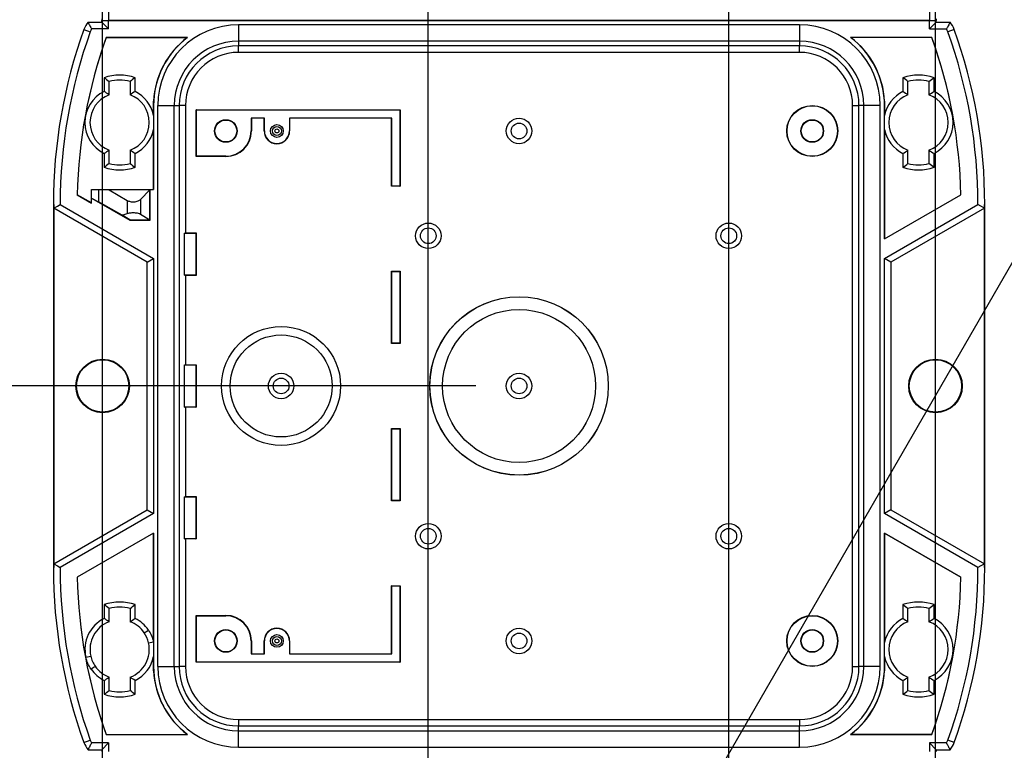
# Model space of a CAD drawing. Header units: millimetres. Extents: x 25 to 1092, y 25 to 838.
# Tile 9 of 18: x 191 to 307, y 482 to 568. Entities that reach past the tile are written whole.
import ezdxf

# ---------------------------------------------------------------- set-up
doc = ezdxf.new("R2010")
doc.units = ezdxf.units.MM
doc.header["$LTSCALE"] = 4
doc.linetypes.add('SLD-Solid', pattern=[0])
doc.layers.add('DIMENSIONS', color=140, linetype='SLD-Solid', lineweight=25)
doc.styles.add('SLDTEXTSTYLE0', font='TXT', dxfattribs={"width": 0.7})
doc.dimstyles.new('SLDDIMSTYLE1', dxfattribs={"dimtxt": 8.632031, "dimasz": 13.208, "dimexe": 0, "dimexo": 0.0625, "dimgap": 2.158008, "dimtad": 0, "dimtih": 1, "dimtoh": 1, "dimdec": 1, "dimrnd": 1e-09, "dimzin": 12, "dimdsep": 46, "dimtxsty": 'SLDTEXTSTYLE0', "dimsah": 1, "dimcen": 0.09, "dimadec": 0, "dimazin": 3, "dimtfac": 1, "dimtdec": 1, "dimtofl": 0, "dimtmove": 0, "dimatfit": 3, "dimfxl": 0, "dimfrac": 2, "dimtolj": 1, "dimtzin": 12, "dimarcsym": 0})
doc.dimstyles.new('SLDDIMSTYLE2', dxfattribs={"dimtxt": 8.632031, "dimasz": 13.208, "dimexe": 0, "dimexo": 0.0625, "dimgap": 2.158008, "dimtad": 0, "dimtih": 1, "dimtoh": 1, "dimdec": 1, "dimrnd": 1e-09, "dimzin": 4, "dimdsep": 46, "dimtxsty": 'SLDTEXTSTYLE0', "dimsah": 1, "dimcen": 0.09, "dimadec": 0, "dimazin": 1, "dimtfac": 1, "dimtdec": 1, "dimtofl": 0, "dimtmove": 0, "dimatfit": 3, "dimfxl": 0, "dimfrac": 2, "dimtolj": 1, "dimtzin": 12, "dimarcsym": 0})
doc.dimstyles.new('SLDDIMSTYLE3', dxfattribs={"dimtxt": 8.632031, "dimasz": 13.208, "dimexe": 0, "dimexo": 0.0625, "dimgap": 2.158008, "dimtad": 0, "dimtih": 1, "dimtoh": 1, "dimdec": 1, "dimrnd": 1e-09, "dimzin": 12, "dimdsep": 46, "dimtxsty": 'SLDTEXTSTYLE0', "dimsah": 1, "dimcen": 0, "dimadec": 0, "dimazin": 3, "dimtfac": 1, "dimtdec": 1, "dimtofl": 0, "dimtmove": 0, "dimatfit": 3, "dimfxl": 0, "dimfrac": 2, "dimtolj": 1, "dimtzin": 12, "dimarcsym": 0})
doc.dimstyles.new('SLDDIMSTYLE4', dxfattribs={"dimtxt": 8.632031, "dimasz": 13.208, "dimexe": 0, "dimexo": 0.0625, "dimgap": 2.158008, "dimtad": 0, "dimtih": 1, "dimtoh": 1, "dimdec": 1, "dimrnd": 1e-09, "dimzin": 12, "dimdsep": 46, "dimtxsty": 'SLDTEXTSTYLE0', "dimsah": 1, "dimcen": 0, "dimadec": 0, "dimazin": 3, "dimtfac": 1, "dimtdec": 1, "dimtofl": 0, "dimtmove": 0, "dimatfit": 3, "dimfxl": 0, "dimfrac": 2, "dimtolj": 1, "dimtzin": 12, "dimarcsym": 0})

# ---------------------------------------------------------------- blocks, each defined once
blk = doc.blocks.new('_D_3')
at = {"layer": 'DIMENSIONS'}
for p, q in [((254.53, 446.6), (329.47, 576.4)), ((329.47, 576.4), (351.69, 576.4))]:
    blk.add_line(p, q, dxfattribs=at)
blk.add_solid([(254.53, 446.6), (262.89, 457.02), (259.37, 459.05)], dxfattribs=at)
at = {"layer": 'DIMENSIONS', "char_height": 8.467, "attachment_point": 1, "style": 'SLDTEXTSTYLE0'}
for s, insert in [('M20', (378.6, 587.32)), ('KNOCKOUT', (358.04, 573.6))]:
    blk.add_mtext(s, dxfattribs=dict(at, insert=insert))
blk = doc.blocks.new('_D_4')
at = {"layer": 'DIMENSIONS'}
for p, q in [((201.03, 443.89), (201.03, 828.22)), ((299.03, 769.79), (299.03, 828.22)), ((201.03, 815.52), (233.73, 815.52)), ((245.42, 815.52), (242.52, 815.52)), ((242.52, 815.52), (242.52, 801.8)), ((271.07, 815.52), (273.97, 815.52)), ((273.97, 815.52), (273.97, 801.8)), ((299.03, 815.52), (282.77, 815.52)), ((242.52, 801.8), (245.42, 801.8)), ((273.97, 801.8), (271.07, 801.8)), ((299.03, 449.58), (299.03, 763.69))]:
    blk.add_line(p, q, dxfattribs=at)
for points in [[(201.03, 815.52), (214.24, 813.48), (214.24, 817.55)], [(299.03, 815.52), (285.82, 817.55), (285.82, 813.48)]]:
    blk.add_solid(points, dxfattribs=at)
at = {"layer": 'DIMENSIONS', "char_height": 8.467, "attachment_point": 1, "style": 'SLDTEXTSTYLE0'}
for s, insert in [('98.0', (245.42, 828.36)), ('3.86', (245.42, 812.71))]:
    blk.add_mtext(s, dxfattribs=dict(at, insert=insert))
blk = doc.blocks.new('_D_6')
at = {"layer": 'DIMENSIONS'}
for p, q in [((377.71, 528.09), (374.82, 528.09)), ((374.82, 528.09), (374.82, 514.38)), ((403.37, 528.09), (406.26, 528.09)), ((406.26, 528.09), (406.26, 514.38)), ((300.6, 441.53), (343.34, 515.56)), ((343.34, 515.56), (365.57, 515.56)), ((374.82, 514.38), (377.71, 514.38)), ((406.26, 514.38), (403.37, 514.38))]:
    blk.add_line(p, q, dxfattribs=at)
blk.add_solid([(300.6, 441.53), (308.97, 451.96), (305.45, 453.99)], dxfattribs=at)
at = {"layer": 'DIMENSIONS', "char_height": 8.467, "attachment_point": 1, "style": 'SLDTEXTSTYLE0'}
for s, insert in [('%%c', (374.79, 540.94)), ('6.3', (387.82, 540.94)), ('0.25', (377.71, 525.29)), ('X2', (383.08, 509.64))]:
    blk.add_mtext(s, dxfattribs=dict(at, insert=insert))
blk = doc.blocks.new('_D_7')
at = {"layer": 'DIMENSIONS'}
for p, q in [((239.35, 430.25), (239.35, 779.44)), ((274.71, 430.25), (274.71, 779.44)), ((239.35, 766.74), (274.71, 766.74)), ((274.71, 766.74), (320.31, 766.74)), ((332.01, 766.74), (329.11, 766.74)), ((329.11, 766.74), (329.11, 753.02)), ((357.66, 766.74), (360.56, 766.74)), ((360.56, 766.74), (360.56, 753.02)), ((329.11, 753.02), (332.01, 753.02)), ((360.56, 753.02), (357.66, 753.02))]:
    blk.add_line(p, q, dxfattribs=at)
for points in [[(239.35, 766.74), (252.56, 764.71), (252.56, 768.77)], [(274.71, 766.74), (261.5, 768.77), (261.5, 764.71)]]:
    blk.add_solid(points, dxfattribs=at)
at = {"layer": 'DIMENSIONS', "char_height": 8.467, "attachment_point": 1, "style": 'SLDTEXTSTYLE0'}
for s, insert in [('35.4', (332.01, 779.58)), ('1.39', (332.01, 763.93))]:
    blk.add_mtext(s, dxfattribs=dict(at, insert=insert))
blk = doc.blocks.new('_D_9')
at = {"layer": 'DIMENSIONS'}
for p, q in [((244.95, 524.81), (118.53, 524.81)), ((131.23, 524.81), (131.23, 497.33)), ((118.4, 481.67), (115.5, 481.67)), ((115.5, 481.67), (115.5, 467.95)), ((144.05, 481.67), (146.95, 481.67)), ((146.95, 481.67), (146.95, 467.95)), ((115.5, 467.95), (118.4, 467.95)), ((146.95, 467.95), (144.05, 467.95)), ((131.23, 438.81), (131.23, 466.02)), ((244.95, 438.81), (118.53, 438.81))]:
    blk.add_line(p, q, dxfattribs=at)
for points in [[(131.23, 524.81), (129.19, 511.6), (133.26, 511.6)], [(131.23, 438.81), (133.26, 452.01), (129.19, 452.01)]]:
    blk.add_solid(points, dxfattribs=at)
at = {"layer": 'DIMENSIONS', "char_height": 8.467, "attachment_point": 1, "style": 'SLDTEXTSTYLE0'}
for s, insert in [('86.0', (118.4, 494.52)), ('3.39', (118.4, 478.87))]:
    blk.add_mtext(s, dxfattribs=dict(at, insert=insert))

msp = doc.modelspace()

# ---------------------------------------------------------------- linework, layer by layer
for p, q in [((200.93, 568), (200.93, 567.81)), ((200.93, 567.81), (201.73, 567.81)), ((200.93, 567.61), (200.93, 567.81)), ((200.93, 567.81), (201.73, 567.81)), ((201.73, 568.81), (201.73, 567.81)), ((201.73, 567.81), (298.33, 567.81)), ((201.73, 566.81), (201.73, 567.81)), ((298.33, 567.81), (201.73, 567.81)), ((298.33, 568.81), (298.33, 567.81)), ((298.33, 567.81), (299.13, 567.81)), ((298.33, 566.81), (298.33, 567.81)), ((298.33, 567.81), (299.13, 567.81)), ((299.13, 568), (299.13, 567.81)), ((299.13, 567.61), (299.13, 567.81)), ((198.82, 566.75), (199.58, 566.48)), ((199.31, 567.61), (200.93, 567.61)), ((201.73, 566.81), (199.73, 566.81)), ((200.93, 567.61), (201.73, 566.81)), ((217.03, 567.31), (217.03, 565.38)), ((283.03, 567.31), (217.03, 567.31)), ((283.03, 567.31), (283.03, 565.38)), ((298.33, 566.81), (299.13, 567.61)), ((298.33, 566.81), (300.33, 566.81)), ((299.13, 567.61), (300.74, 567.61)), ((301.24, 566.75), (300.48, 566.48)), ((211.03, 565.81), (201.46, 565.81)), ((201.46, 565.79), (201.46, 565.81)), ((201.46, 565.79), (210.98, 565.79)), ((298.6, 565.81), (289.03, 565.81)), ((298.6, 565.79), (289.08, 565.79)), ((298.6, 565.79), (298.6, 565.81)), ((283.03, 565.38), (217.03, 565.38)), ((217.03, 565.38), (217.03, 564.81)), ((283.03, 564.81), (217.03, 564.81)), ((217.03, 564.05), (217.03, 564.81)), ((283.03, 565.38), (283.03, 564.81)), ((283.03, 564.05), (283.03, 564.81)), ((283.03, 564.05), (217.03, 564.05)), ((201.2, 561.08), (201.2, 559.45)), ((204.86, 559.45), (204.86, 561.08)), ((295.2, 561.08), (295.2, 559.45)), ((298.86, 559.45), (298.86, 561.08)), ((201.79, 559.06), (201.79, 560.64)), ((204.26, 560.64), (204.26, 559.06)), ((295.79, 559.06), (295.79, 560.64)), ((298.26, 560.64), (298.26, 559.06)), ((207.02, 556.64), (207.02, 558.32)), ((207.03, 557.81), (207.03, 547.91)), ((207.52, 557.81), (209.45, 557.81)), ((207.52, 491.81), (207.52, 557.81)), ((209.45, 557.81), (210.03, 557.81)), ((209.45, 491.81), (209.45, 557.81)), ((210.03, 557.81), (210.03, 491.81)), ((210.78, 557.81), (210.03, 557.81)), ((210.78, 557.81), (210.78, 542.81)), ((212.06, 557.28), (212.03, 557.31)), ((212.03, 557.31), (236.03, 557.31)), ((212.03, 551.81), (212.03, 557.31)), ((236, 557.28), (236.03, 557.31)), ((236.03, 557.31), (236.03, 548.31)), ((289.28, 557.81), (290.03, 557.81)), ((289.28, 491.81), (289.28, 557.81)), ((290.6, 557.81), (290.03, 557.81)), ((290.03, 491.81), (290.03, 557.81)), ((292.53, 557.81), (290.6, 557.81)), ((290.6, 491.81), (290.6, 557.81)), ((292.53, 491.81), (292.53, 557.81)), ((293.03, 558.32), (293.03, 556.63)), ((293.03, 542.11), (293.03, 557.81)), ((212.06, 557.28), (236, 557.28)), ((212.06, 551.83), (212.06, 557.28)), ((220.06, 556.33), (218.5, 556.33)), ((218.5, 556.33), (218.5, 554.81)), ((218.5, 556.33), (218.53, 556.31)), ((218.53, 556.31), (218.53, 554.81)), ((220.03, 556.31), (218.53, 556.31)), ((220.06, 556.33), (220.03, 556.31)), ((220.03, 554.81), (220.03, 556.31)), ((220.06, 554.81), (220.06, 556.33)), ((235.06, 556.33), (223, 556.33)), ((223, 556.33), (223, 554.81)), ((223, 556.33), (223.03, 556.31)), ((223.03, 556.31), (223.03, 554.81)), ((235.03, 556.31), (223.03, 556.31)), ((235.06, 556.33), (235.03, 556.31)), ((235.03, 548.31), (235.03, 556.31)), ((235.06, 548.33), (235.06, 556.33)), ((236, 557.28), (236, 548.33)), ((293.03, 554.98), (293.03, 542.12)), ((207.02, 547.91), (207.02, 554.97)), ((218.5, 554.81), (218.53, 554.81)), ((220.06, 554.81), (220.03, 554.81)), ((223, 554.81), (223.03, 554.81)), ((201.2, 552.16), (201.2, 550.53)), ((201.79, 550.98), (201.79, 552.55)), ((204.26, 552.55), (204.26, 550.98)), ((204.86, 550.53), (204.86, 552.16)), ((212.06, 551.83), (212.03, 551.81)), ((215.53, 551.81), (212.03, 551.81)), ((215.53, 551.83), (212.06, 551.83)), ((215.53, 551.83), (215.53, 551.81)), ((295.2, 552.16), (295.2, 550.53)), ((295.79, 550.98), (295.79, 552.55)), ((298.26, 552.55), (298.26, 550.98)), ((298.86, 550.53), (298.86, 552.16)), ((235.06, 548.33), (235.03, 548.31)), ((236.03, 548.31), (235.03, 548.31)), ((236, 548.33), (235.06, 548.33)), ((236, 548.33), (236.03, 548.31)), ((198.04, 547.31), (198.04, 547.3)), ((199.72, 546.34), (198.04, 547.31)), ((198.04, 547.3), (199.73, 546.33)), ((199.73, 547.91), (199.72, 547.91)), ((199.72, 547.91), (207.02, 547.91)), ((199.72, 546.34), (199.72, 547.91)), ((199.73, 547.91), (200.53, 547.88)), ((199.73, 546.91), (199.73, 547.91)), ((199.73, 546.91), (204.23, 544.31)), ((199.73, 546.91), (200.53, 546.47)), ((199.73, 546.33), (199.73, 546.91)), ((200.53, 547.88), (200.53, 546.47)), ((201.79, 547.87), (200.53, 547.88)), ((201.79, 547.87), (203.91, 546.64)), ((206.59, 547.87), (201.79, 547.87)), ((206.59, 547.87), (205.49, 546.76)), ((206.59, 547.87), (206.63, 547.91)), ((206.59, 544.34), (206.59, 547.87)), ((206.63, 544.31), (206.63, 547.91)), ((206.63, 547.91), (207.03, 547.91)), ((207.03, 547.91), (207.02, 547.91)), ((293.03, 542.12), (302.01, 547.31)), ((293.03, 542.11), (302.02, 547.3)), ((302.01, 547.31), (302.02, 547.3)), ((195.23, 546.16), (195.28, 546.16)), ((195.23, 546.16), (195.23, 503.45)), ((195.28, 546.16), (195.28, 503.45)), ((206.28, 539.37), (195.28, 545.72)), ((196.03, 546.16), (207.03, 539.81)), ((199.73, 546.33), (199.72, 546.34)), ((203.33, 544.89), (200.53, 546.47)), ((203.91, 546.64), (203.91, 545.1)), ((205.49, 546.76), (205.49, 545.03)), ((293.03, 539.81), (304.03, 546.16)), ((304.78, 545.72), (293.78, 539.37)), ((304.83, 546.16), (304.78, 546.16)), ((304.78, 503.45), (304.78, 546.16)), ((304.83, 503.45), (304.83, 546.16)), ((203.33, 544.89), (203.91, 545.1)), ((204.24, 544.34), (203.33, 544.89)), ((205.49, 545.03), (206.57, 544.34)), ((204.24, 544.34), (204.23, 544.31)), ((204.23, 544.31), (206.63, 544.31)), ((204.24, 544.34), (206.57, 544.34)), ((206.59, 544.34), (206.57, 544.34)), ((206.59, 544.34), (206.63, 544.31)), ((210.67, 542.78), (210.78, 542.81)), ((210.67, 537.83), (210.67, 542.78)), ((210.67, 542.78), (212, 542.78)), ((210.78, 542.81), (212.03, 542.81)), ((212, 542.78), (212.03, 542.81)), ((212, 542.78), (212, 537.83)), ((212.03, 542.81), (212.03, 537.81)), ((293.03, 542.11), (293.03, 542.12)), ((206.28, 539.37), (207.03, 539.81)), ((206.28, 510.24), (206.28, 539.37)), ((207.03, 539.81), (207.03, 509.81)), ((293.03, 509.81), (293.03, 539.81)), ((293.78, 539.37), (293.03, 539.81)), ((293.78, 539.37), (293.78, 510.24)), ((210.67, 537.83), (210.78, 537.81)), ((212, 537.83), (210.67, 537.83)), ((210.78, 537.81), (210.78, 527.31)), ((212.03, 537.81), (210.78, 537.81)), ((212, 537.83), (212.03, 537.81)), ((235.06, 538.28), (235.03, 538.31)), ((235.03, 538.31), (236.03, 538.31)), ((235.03, 529.81), (235.03, 538.31)), ((235.06, 538.28), (236, 538.28)), ((235.06, 529.83), (235.06, 538.28)), ((236, 538.28), (236.03, 538.31)), ((236, 538.28), (236, 529.83)), ((236.03, 538.31), (236.03, 529.81)), ((235.06, 529.83), (235.03, 529.81)), ((236.03, 529.81), (235.03, 529.81)), ((236, 529.83), (235.06, 529.83)), ((236, 529.83), (236.03, 529.81)), ((210.67, 527.28), (210.78, 527.31)), ((210.67, 522.33), (210.67, 527.28)), ((210.67, 527.28), (212, 527.28)), ((210.78, 527.31), (212.03, 527.31)), ((212, 527.28), (212.03, 527.31)), ((212, 527.28), (212, 522.33)), ((212.03, 527.31), (212.03, 522.31)), ((210.67, 522.33), (210.78, 522.31)), ((212, 522.33), (210.67, 522.33)), ((210.78, 522.31), (210.78, 511.81)), ((212.03, 522.31), (210.78, 522.31)), ((212, 522.33), (212.03, 522.31)), ((235.06, 519.78), (235.03, 519.81)), ((235.03, 511.31), (235.03, 519.81)), ((235.03, 519.81), (236.03, 519.81)), ((235.06, 511.33), (235.06, 519.78)), ((235.06, 519.78), (236, 519.78)), ((236, 519.78), (236.03, 519.81)), ((236, 519.78), (236, 511.33)), ((236.03, 519.81), (236.03, 511.31)), ((210.67, 511.78), (210.78, 511.81)), ((210.67, 506.83), (210.67, 511.78)), ((210.67, 511.78), (212, 511.78)), ((210.78, 511.81), (212.03, 511.81)), ((212, 511.78), (212.03, 511.81)), ((212, 511.78), (212, 506.83)), ((212.03, 511.81), (212.03, 506.81)), ((235.06, 511.33), (235.03, 511.31)), ((236.03, 511.31), (235.03, 511.31)), ((236, 511.33), (235.06, 511.33)), ((236, 511.33), (236.03, 511.31)), ((195.28, 503.89), (206.28, 510.24)), ((207.03, 509.81), (196.03, 503.45)), ((206.28, 510.24), (207.03, 509.81)), ((293.78, 510.24), (293.03, 509.81)), ((304.03, 503.45), (293.03, 509.81)), ((293.78, 510.24), (304.78, 503.89)), ((207.03, 507.5), (198.04, 502.31)), ((207.02, 507.49), (198.04, 502.3)), ((207.03, 507.5), (207.02, 507.49)), ((207.02, 494.71), (207.02, 507.49)), ((207.03, 507.5), (207.03, 491.81)), ((293.03, 491.81), (293.03, 507.5)), ((302.02, 502.31), (293.03, 507.5)), ((293.03, 507.49), (293.03, 507.5)), ((293.03, 507.49), (293.03, 494.64)), ((293.03, 507.49), (302.01, 502.3)), ((210.67, 506.83), (210.78, 506.81)), ((212, 506.83), (210.67, 506.83)), ((210.78, 506.81), (210.78, 491.81)), ((212.03, 506.81), (210.78, 506.81)), ((212, 506.83), (212.03, 506.81)), ((195.23, 503.45), (195.28, 503.45)), ((304.83, 503.45), (304.78, 503.45)), ((198.04, 502.3), (198.04, 502.31)), ((302.01, 502.3), (302.02, 502.31)), ((235.06, 501.28), (235.03, 501.31)), ((235.03, 493.31), (235.03, 501.31)), ((235.03, 501.31), (236.03, 501.31)), ((235.06, 493.28), (235.06, 501.28)), ((235.06, 501.28), (236, 501.28)), ((236, 501.28), (236.03, 501.31)), ((236, 501.28), (236, 492.33)), ((236.03, 501.31), (236.03, 492.31)), ((201.2, 499.08), (201.2, 497.45)), ((201.79, 497.06), (201.79, 498.64)), ((204.26, 498.64), (204.26, 497.06)), ((204.86, 497.45), (204.86, 499.08)), ((295.2, 499.08), (295.2, 497.45)), ((295.79, 497.06), (295.79, 498.64)), ((298.26, 498.64), (298.26, 497.06)), ((298.86, 497.45), (298.86, 499.08)), ((201.79, 497.06), (201.79, 497.06)), ((212.06, 497.78), (212.03, 497.81)), ((212.03, 497.81), (215.53, 497.81)), ((212.03, 492.31), (212.03, 497.81)), ((212.06, 492.33), (212.06, 497.78)), ((212.06, 497.78), (215.53, 497.78)), ((215.53, 497.78), (215.53, 497.81)), ((205.91, 495.76), (206.41, 496.09)), ((218.5, 494.81), (218.5, 493.28)), ((218.5, 494.81), (218.53, 494.81)), ((218.53, 494.81), (218.53, 493.31)), ((220.06, 494.81), (220.03, 494.81)), ((220.03, 493.31), (220.03, 494.81)), ((220.06, 493.28), (220.06, 494.81)), ((223, 494.81), (223, 493.28)), ((223, 494.81), (223.03, 494.81)), ((223.03, 494.81), (223.03, 493.31)), ((206.43, 494.58), (207.01, 494.71)), ((207.02, 494.63), (207.02, 494.71)), ((199.05, 492.9), (199.63, 493.03)), ((207.02, 491.29), (207.02, 492.98)), ((218.5, 493.28), (218.53, 493.31)), ((218.5, 493.28), (220.06, 493.28)), ((218.53, 493.31), (220.03, 493.31)), ((220.06, 493.28), (220.03, 493.31)), ((223, 493.28), (223.03, 493.31)), ((223, 493.28), (235.06, 493.28)), ((223.03, 493.31), (235.03, 493.31)), ((235.06, 493.28), (235.03, 493.31)), ((293.03, 492.97), (293.03, 491.29)), ((207.52, 491.81), (209.45, 491.81)), ((209.45, 491.81), (210.03, 491.81)), ((210.78, 491.81), (210.03, 491.81)), ((212.06, 492.33), (212.03, 492.31)), ((236.03, 492.31), (212.03, 492.31)), ((236, 492.33), (212.06, 492.33)), ((236, 492.33), (236.03, 492.31)), ((289.28, 491.81), (290.03, 491.81)), ((290.6, 491.81), (290.03, 491.81)), ((292.53, 491.81), (290.6, 491.81)), ((201.2, 490.16), (201.2, 488.53)), ((201.79, 488.98), (201.79, 490.55)), ((204.26, 490.55), (204.26, 490.54)), ((204.26, 490.54), (204.26, 488.98)), ((204.86, 488.53), (204.86, 490.16)), ((295.2, 490.16), (295.2, 488.53)), ((295.79, 488.98), (295.79, 490.55)), ((298.26, 490.55), (298.26, 488.98)), ((298.86, 488.53), (298.86, 490.16)), ((217.03, 485.56), (217.03, 484.81)), ((217.03, 485.56), (283.03, 485.56)), ((283.03, 485.56), (283.03, 484.81)), ((217.03, 484.23), (217.03, 484.81)), ((217.03, 484.81), (283.03, 484.81)), ((283.03, 484.23), (283.03, 484.81)), ((201.46, 483.82), (201.46, 483.81)), ((201.46, 483.82), (210.98, 483.82)), ((201.46, 483.81), (211.03, 483.81)), ((217.03, 482.3), (217.03, 484.23)), ((217.03, 484.23), (283.03, 484.23)), ((283.03, 482.3), (283.03, 484.23)), ((289.03, 483.81), (298.6, 483.81)), ((298.6, 483.82), (289.08, 483.82)), ((298.6, 483.82), (298.6, 483.81)), ((198.82, 482.86), (199.58, 483.13)), ((199.31, 482), (200.93, 482)), ((201.73, 482.81), (199.73, 482.81)), ((200.93, 482), (201.73, 482.81)), ((200.93, 482), (200.93, 481.81)), ((201.73, 482.81), (201.73, 481.81)), ((217.03, 482.3), (283.03, 482.3)), ((300.33, 482.81), (298.33, 482.81)), ((298.33, 482.81), (298.33, 481.81)), ((298.33, 482.81), (299.13, 482)), ((299.13, 482), (300.74, 482)), ((299.13, 482), (299.13, 481.81)), ((301.24, 482.86), (300.48, 483.13))]:
    msp.add_line(p, q)
at = {"flags": 128}
for points in [[(195.28, 545.72), (195.7, 545.97), (196.03, 546.16)], [(304.78, 545.72), (304.36, 545.97), (304.03, 546.16)], [(195.28, 503.89), (195.7, 503.65), (196.03, 503.45)], [(304.78, 503.89), (304.36, 503.65), (304.03, 503.45)]]:
    msp.add_lwpolyline(points, dxfattribs=at)
for centre, radius in [((284.53, 554.81), 3), ((284.53, 554.81), 2.97), ((215.53, 554.81), 1.33), ((250.03, 554.81), 1.5), ((284.53, 554.81), 1.33), ((215.53, 554.81), 1.29), ((221.53, 554.81), 0.75), ((221.53, 554.81), 0.529), ((221.53, 554.81), 0.234), ((250.03, 554.81), 0.923), ((284.53, 554.81), 1.29), ((239.35, 542.48), 1.5), ((239.35, 542.48), 0.923), ((274.71, 542.48), 1.5), ((274.71, 542.48), 0.923), ((250.03, 524.81), 10.5), ((250.03, 524.81), 10.49), ((250.03, 524.81), 9), ((250.03, 524.81), 9), ((222.03, 524.81), 7), ((222.03, 524.81), 7), ((222.03, 524.81), 6), ((222.03, 524.81), 6), ((201.03, 524.81), 3.15), ((201.03, 524.81), 3.08), ((299.03, 524.81), 3.15), ((299.03, 524.81), 3.08), ((222.03, 524.81), 1.5), ((250.03, 524.81), 1.5), ((222.03, 524.81), 0.923), ((250.03, 524.81), 0.923), ((239.35, 507.13), 1.5), ((239.35, 507.13), 0.923), ((274.71, 507.13), 1.5), ((274.71, 507.13), 0.923), ((284.53, 494.81), 3), ((284.53, 494.81), 2.97), ((215.53, 494.81), 1.33), ((215.53, 494.81), 1.29), ((250.03, 494.81), 1.5), ((284.53, 494.81), 1.33), ((284.53, 494.81), 1.29), ((221.53, 494.81), 0.75), ((221.53, 494.81), 0.529), ((221.53, 494.81), 0.234), ((250.03, 494.81), 0.923)]:
    msp.add_circle(centre, radius)
for centre, radius, start, end in [((256.03, 546.16), 60.8, 160.1975, 180), ((201.46, 565.81), 2.8, 139.9668, 160.1975), ((201.46, 565.81), 2, 150, 160.1975), ((217.03, 557.81), 9.5, 90, 180), ((283.03, 557.81), 9.5, 0, 90), ((298.6, 565.81), 2, 19.8025, 30), ((298.6, 565.81), 2.8, 19.8025, 40.0332), ((244.03, 546.16), 60.8, 0, 19.8025), ((256.03, 546.16), 60, 160.1975, 180), ((256.03, 546.16), 58, 160.1975, 178.8657), ((256.03, 546.16), 58, 160.2143, 178.8632), ((217.03, 557.81), 10.02, 127.1684, 177.0704), ((217.03, 557.81), 10, 126.8699, 180), ((283.03, 557.81), 10, 0, 53.1301), ((283.03, 557.81), 10.02, 2.9296, 52.8316), ((244.03, 546.16), 58, 1.1343, 19.8025), ((244.03, 546.16), 58, 1.1368, 19.7857), ((244.03, 546.16), 60, 0, 19.8025), ((217.03, 557.81), 7.57, 90, 180), ((217.03, 557.81), 7, 90, 180), ((283.03, 557.81), 7.57, 0, 90), ((283.03, 557.81), 7, 0, 90), ((217.03, 557.81), 6.25, 90, 180), ((283.03, 557.81), 6.25, 0, 90), ((203.03, 555.81), 5.58, 70.8366, 109.1634), ((203.03, 555.81), 4.99, 75.6546, 104.3454), ((297.03, 555.81), 5.58, 70.8556, 109.1444), ((297.03, 555.81), 4.99, 75.6545, 104.3455), ((203.03, 555.81), 4.08, 116.6714, 243.3286), ((203.03, 555.81), 3.49, 110.7569, 249.2431), ((203.03, 555.81), 3.49, 290.7569, 69.2431), ((203.03, 555.81), 4.08, 11.8435, 63.3286), ((297.03, 555.81), 4.08, 116.6489, 168.332), ((297.03, 555.81), 3.49, 110.7571, 249.2429), ((297.03, 555.81), 3.49, 290.7571, 69.2429), ((297.03, 555.81), 4.08, 296.6489, 63.3511), ((297.03, 555.81), 4.08, 191.668, 243.3511), ((203.03, 555.81), 4.08, 296.6714, 348.1565), ((215.53, 554.81), 2.97, 270, 0), ((215.53, 554.81), 3, 270, 0), ((221.53, 554.81), 1.5, 180, 0), ((221.53, 554.81), 1.47, 180, 0), ((203.03, 555.81), 5.58, 250.8366, 289.1634), ((203.03, 555.81), 4.99, 255.6546, 284.3454), ((297.03, 555.81), 5.58, 250.8556, 289.1444), ((297.03, 555.81), 4.99, 255.6545, 284.3455), ((256.03, 546.16), 60.75, 180, 180.4095), ((244.03, 546.16), 60.75, 359.5905, 0), ((256.03, 503.45), 60.8, 180, 199.8025), ((256.03, 503.45), 60.75, 179.5905, 180), ((256.03, 503.45), 60, 180, 199.8025), ((244.03, 503.45), 60, 340.1975, 0), ((244.03, 503.45), 60.8, 340.1975, 0), ((244.03, 503.45), 60.75, 0, 0.4095), ((256.03, 503.45), 58, 181.1343, 199.8025), ((256.03, 503.45), 58, 181.1368, 199.7857), ((244.03, 503.45), 58, 340.1975, 358.8657), ((244.03, 503.45), 58, 340.2143, 358.8632), ((203.03, 493.81), 5.58, 70.8556, 109.1444), ((297.03, 493.81), 5.58, 70.8366, 109.1634), ((203.03, 493.81), 4.99, 75.6545, 104.3455), ((297.03, 493.81), 4.99, 75.6546, 104.3454), ((203.03, 493.81), 4.08, 116.6306, 192.8571), ((203.03, 493.81), 3.49, 110.8025, 192.8571), ((203.03, 493.81), 3.49, 34.0782, 69.2429), ((203.03, 493.81), 4.08, 34.0784, 63.3511), ((215.53, 494.81), 3, 0, 90), ((215.53, 494.81), 2.97, 0, 90), ((297.03, 493.81), 4.08, 116.6714, 168.1565), ((297.03, 493.81), 3.49, 110.7569, 249.2431), ((297.03, 493.81), 3.49, 290.7569, 69.2431), ((297.03, 493.81), 4.08, 296.6714, 63.3286), ((221.53, 494.81), 1.5, 0, 180), ((221.53, 494.81), 1.47, 0, 180), ((203.03, 493.81), 3.49, 290.7571, 12.8571), ((203.03, 493.81), 4.08, 11.668, 12.8291), ((203.03, 493.81), 4.08, 296.6898, 348.332), ((297.03, 493.81), 4.08, 191.8435, 243.3286), ((203.03, 493.81), 4.08, 214.7665, 243.3286), ((203.03, 493.81), 3.49, 214.7664, 249.2431), ((217.03, 491.81), 10.02, 182.9296, 232.8316), ((217.03, 491.81), 10, 180, 233.1301), ((217.03, 491.81), 9.5, 180, 270), ((217.03, 491.81), 7.57, 180, 270), ((217.03, 491.81), 7, 180, 270), ((217.03, 491.81), 6.25, 180, 270), ((283.03, 491.81), 7.57, 270, 0), ((283.03, 491.81), 9.5, 270, 0), ((283.03, 491.81), 7, 270, 0), ((283.03, 491.81), 6.25, 270, 0), ((283.03, 491.81), 10, 306.8699, 0), ((283.03, 491.81), 10.02, 307.1684, 357.0704), ((203.03, 493.81), 4.99, 255.6546, 284.3454), ((297.03, 493.81), 4.99, 255.6546, 284.3454), ((203.03, 493.81), 5.58, 250.8366, 289.1634), ((297.03, 493.81), 5.58, 250.8366, 289.1634), ((201.46, 483.81), 2.8, 199.8025, 220.0332), ((201.46, 483.81), 2, 199.8025, 210), ((298.6, 483.81), 2, 330, 340.1975), ((298.6, 483.81), 2.8, 319.9668, 340.1975)]:
    msp.add_arc(centre, radius, start, end)
for points, knots in [([(199.31, 567.61), (199.38, 567.46), (199.51, 567.2), (199.66, 566.93), (199.73, 566.81)], [0, 0, 0, 0, 0.538249, 1, 1, 1, 1]), ([(300.74, 567.61), (300.68, 567.47), (300.55, 567.2), (300.4, 566.93), (300.33, 566.81)], [0, 0, 0, 0, 0.526691, 1, 1, 1, 1]), ([(207.03, 557.81), (207.03, 557.82), (207.03, 557.84), (207.03, 557.88), (207.03, 557.91), (207.03, 557.94), (207.03, 557.98), (207.03, 558.01), (207.03, 558.05), (207.03, 558.08), (207.03, 558.11), (207.03, 558.15), (207.03, 558.18), (207.03, 558.22), (207.02, 558.25), (207.02, 558.28), (207.02, 558.31), (207.02, 558.32)], [0, 0, 0, 0, 0.029482, 0.060863, 0.09574, 0.135287, 0.180314, 0.231373, 0.288839, 0.352979, 0.423981, 0.501985, 0.587097, 0.679397, 0.778948, 0.885803, 1, 1, 1, 1]), ([(293.03, 557.81), (293.03, 557.82), (293.03, 557.84), (293.03, 557.88), (293.03, 557.91), (293.03, 557.94), (293.03, 557.98), (293.03, 558.01), (293.03, 558.05), (293.03, 558.08), (293.03, 558.11), (293.03, 558.15), (293.03, 558.18), (293.03, 558.22), (293.03, 558.25), (293.03, 558.28), (293.03, 558.31), (293.03, 558.32)], [0, 0, 0, 0, 0.02945, 0.060811, 0.095676, 0.135218, 0.180245, 0.231308, 0.28878, 0.352927, 0.423937, 0.501949, 0.587069, 0.679377, 0.778936, 0.885797, 1, 1, 1, 1]), ([(207.02, 556.64), (207.02, 556.57), (207.02, 556.43), (207.02, 556.22), (207.02, 556.01), (207.02, 555.73), (207.02, 555.38), (207.02, 555.11), (207.02, 554.97)], [0, 0, 0, 0, 0.127213, 0.252539, 0.376951, 0.501454, 0.748907, 1, 1, 1, 1]), ([(293.03, 554.98), (293.03, 555.05), (293.03, 555.19), (293.03, 555.39), (293.03, 555.6), (293.03, 555.88), (293.03, 556.22), (293.03, 556.49), (293.03, 556.63)], [0, 0, 0, 0, 0.127176, 0.252504, 0.376933, 0.501447, 0.748934, 1, 1, 1, 1]), ([(203.91, 546.64), (204.01, 546.59), (204.13, 546.54), (204.42, 546.48), (204.59, 546.47), (204.91, 546.49), (205.07, 546.53), (205.32, 546.63), (205.42, 546.7), (205.49, 546.76)], [0, 0, 0, 0, 0.25, 0.25, 0.5, 0.5, 0.75, 0.75, 1, 1, 1, 1]), ([(203.91, 545.1), (204.01, 545.13), (204.13, 545.17), (204.42, 545.2), (204.59, 545.21), (204.91, 545.2), (205.07, 545.17), (205.32, 545.11), (205.42, 545.07), (205.49, 545.03)], [0, 0, 0, 0, 0.25, 0.25, 0.5, 0.5, 0.75, 0.75, 1, 1, 1, 1]), ([(207.02, 494.63), (207.02, 494.56), (207.02, 494.42), (207.02, 494.22), (207.02, 494.01), (207.02, 493.74), (207.02, 493.39), (207.02, 493.12), (207.02, 492.98)], [0, 0, 0, 0, 0.127176, 0.252504, 0.376933, 0.501447, 0.748934, 1, 1, 1, 1]), ([(293.03, 492.97), (293.03, 493.04), (293.03, 493.18), (293.03, 493.39), (293.03, 493.6), (293.03, 493.88), (293.03, 494.23), (293.03, 494.5), (293.03, 494.64)], [0, 0, 0, 0, 0.127213, 0.252539, 0.376951, 0.501454, 0.748907, 1, 1, 1, 1]), ([(207.03, 491.81), (207.03, 491.79), (207.03, 491.77), (207.03, 491.74), (207.03, 491.7), (207.03, 491.67), (207.03, 491.63), (207.03, 491.6), (207.03, 491.56), (207.03, 491.53), (207.03, 491.5), (207.03, 491.46), (207.03, 491.43), (207.03, 491.39), (207.02, 491.36), (207.02, 491.33), (207.02, 491.3), (207.02, 491.29)], [0, 0, 0, 0, 0.02945, 0.060811, 0.095676, 0.135218, 0.180245, 0.231308, 0.28878, 0.352927, 0.423937, 0.501949, 0.587069, 0.679377, 0.778936, 0.885797, 1, 1, 1, 1]), ([(293.03, 491.81), (293.03, 491.79), (293.03, 491.77), (293.03, 491.74), (293.03, 491.7), (293.03, 491.67), (293.03, 491.63), (293.03, 491.6), (293.03, 491.56), (293.03, 491.53), (293.03, 491.5), (293.03, 491.46), (293.03, 491.43), (293.03, 491.39), (293.03, 491.36), (293.03, 491.33), (293.03, 491.3), (293.03, 491.29)], [0, 0, 0, 0, 0.029482, 0.060863, 0.09574, 0.135287, 0.180314, 0.231373, 0.288839, 0.352979, 0.423981, 0.501985, 0.587097, 0.679397, 0.778948, 0.885803, 1, 1, 1, 1]), ([(199.73, 482.81), (199.69, 482.75), (199.62, 482.62), (199.52, 482.43), (199.42, 482.22), (199.35, 482.08), (199.31, 482)], [0, 0, 0, 0, 0.221313, 0.461751, 0.721313, 1, 1, 1, 1]), ([(300.74, 482), (300.73, 482.03), (300.71, 482.07), (300.7, 482.1), (300.64, 482.23), (300.57, 482.36), (300.51, 482.48), (300.45, 482.59), (300.39, 482.7), (300.33, 482.81)], [0, 0, 0, 0, 0.00550971, 0.00550971, 0.00550971, 0.02754854, 0.02754854, 0.02754854, 0.04600888, 0.04600888, 0.04600888, 0.04600888])]:
    msp.add_open_spline(points, degree=3, knots=knots)
for points in [[(211.03, 565.81), (211.01, 565.8), (210.99, 565.79), (210.98, 565.79)], [(289.08, 565.79), (289.06, 565.79), (289.05, 565.8), (289.03, 565.81)], [(201.2, 561.08), (201.4, 560.94), (201.6, 560.79), (201.79, 560.64)], [(204.86, 561.08), (204.66, 560.94), (204.46, 560.79), (204.26, 560.64)], [(295.79, 560.64), (295.6, 560.79), (295.4, 560.93), (295.2, 561.08)], [(298.26, 560.64), (298.46, 560.79), (298.66, 560.93), (298.86, 561.08)], [(201.79, 559.06), (201.6, 559.2), (201.4, 559.33), (201.2, 559.45)], [(204.86, 559.45), (204.66, 559.33), (204.46, 559.2), (204.26, 559.06)], [(295.2, 559.45), (295.4, 559.33), (295.6, 559.2), (295.79, 559.06)], [(298.26, 559.06), (298.46, 559.2), (298.66, 559.33), (298.86, 559.45)], [(201.79, 552.55), (201.6, 552.41), (201.4, 552.28), (201.2, 552.16)], [(204.86, 552.16), (204.66, 552.28), (204.46, 552.41), (204.26, 552.55)], [(295.2, 552.16), (295.4, 552.28), (295.6, 552.41), (295.79, 552.55)], [(298.26, 552.55), (298.46, 552.41), (298.66, 552.28), (298.86, 552.16)], [(201.79, 550.98), (201.6, 550.82), (201.4, 550.68), (201.2, 550.53)], [(204.26, 550.98), (204.46, 550.82), (204.66, 550.68), (204.86, 550.53)], [(295.2, 550.53), (295.4, 550.68), (295.6, 550.82), (295.79, 550.98)], [(298.86, 550.53), (298.66, 550.68), (298.46, 550.82), (298.26, 550.98)], [(201.79, 498.64), (201.6, 498.79), (201.4, 498.93), (201.2, 499.08)], [(204.26, 498.64), (204.46, 498.79), (204.66, 498.93), (204.86, 499.08)], [(295.2, 499.08), (295.4, 498.94), (295.6, 498.79), (295.79, 498.64)], [(298.26, 498.64), (298.46, 498.79), (298.66, 498.94), (298.86, 499.08)], [(201.79, 497.06), (201.6, 497.2), (201.4, 497.33), (201.2, 497.45)], [(204.26, 497.06), (204.46, 497.2), (204.66, 497.33), (204.86, 497.45)], [(295.2, 497.45), (295.4, 497.33), (295.6, 497.2), (295.79, 497.06)], [(298.26, 497.06), (298.46, 497.2), (298.66, 497.33), (298.86, 497.45)], [(206.41, 496.09), (206.69, 495.67), (206.89, 495.21), (207.01, 494.71)], [(206.43, 494.58), (206.33, 495.01), (206.16, 495.4), (205.91, 495.76)], [(199.67, 491.48), (199.38, 491.91), (199.17, 492.38), (199.05, 492.9)], [(199.63, 493.03), (199.73, 492.59), (199.91, 492.19), (200.17, 491.82)], [(200.17, 491.82), (200, 491.7), (199.84, 491.59), (199.67, 491.48)], [(201.2, 490.16), (201.4, 490.28), (201.6, 490.41), (201.79, 490.55)], [(204.86, 490.16), (204.65, 490.29), (204.45, 490.42), (204.26, 490.54)], [(295.2, 490.16), (295.4, 490.28), (295.6, 490.41), (295.79, 490.55)], [(298.26, 490.55), (298.46, 490.41), (298.66, 490.28), (298.86, 490.16)], [(201.2, 488.53), (201.4, 488.68), (201.6, 488.82), (201.79, 488.98)], [(204.86, 488.53), (204.66, 488.68), (204.46, 488.82), (204.26, 488.98)], [(295.2, 488.53), (295.4, 488.68), (295.6, 488.82), (295.79, 488.98)], [(298.26, 488.98), (298.46, 488.82), (298.66, 488.68), (298.86, 488.53)], [(210.98, 483.82), (210.99, 483.82), (211.01, 483.81), (211.03, 483.81)], [(289.03, 483.81), (289.05, 483.81), (289.06, 483.82), (289.08, 483.82)]]:
    msp.add_open_spline(points, degree=3)

# ---------------------------------------------------------------- dimensions: what is measured, and where the dimension line sits
at = {"layer": 'DIMENSIONS'}
for base, p1, p2, dimstyle, picture, middle in [((299.03, 815.52), (201.03, 438.81), (299.03, 444.5), 'SLDDIMSTYLE2', '_D_4', (258.25, 815.52)), ((274.71, 766.74), (239.35, 425.17), (274.71, 425.17), 'SLDDIMSTYLE1', '_D_7', (344.83, 766.74))]:
    dim = msp.add_linear_dim(base=base, p1=p1, p2=p2, dimstyle=dimstyle, dxfattribs=at)
    dim.commit()
    dim.dimension.update_dxf_attribs({"geometry": picture, "text_midpoint": middle, "dimtype": 160})
dim = msp.add_diameter_dim_2p(p1=(245.53, 431.01), p2=(254.53, 446.6), text='M20\\PKNOCKOUT', dimstyle='SLDDIMSTYLE3', override={"dimpost": '<>'}, dxfattribs=at)
dim.commit()
dim.dimension.update_dxf_attribs({"geometry": '_D_3', "text_midpoint": (390.54, 576.4), "dimtype": 163})
dim = msp.add_diameter_dim_2p(p1=(297.45, 436.08), p2=(300.6, 441.53), text='<>\\PX2', dimstyle='SLDDIMSTYLE4', dxfattribs=at)
dim.commit()
dim.dimension.update_dxf_attribs({"geometry": '_D_6', "text_midpoint": (390.54, 520.02), "dimtype": 163})
dim = msp.add_linear_dim(base=(131.23, 438.81), p1=(250.03, 524.81), p2=(250.03, 438.81), angle=90, dimstyle='SLDDIMSTYLE2', dxfattribs=at)
dim.commit()
dim.dimension.update_dxf_attribs({"geometry": '_D_9', "text_midpoint": (131.23, 481.67), "dimtype": 160})

doc.saveas('drawing.dxf')
